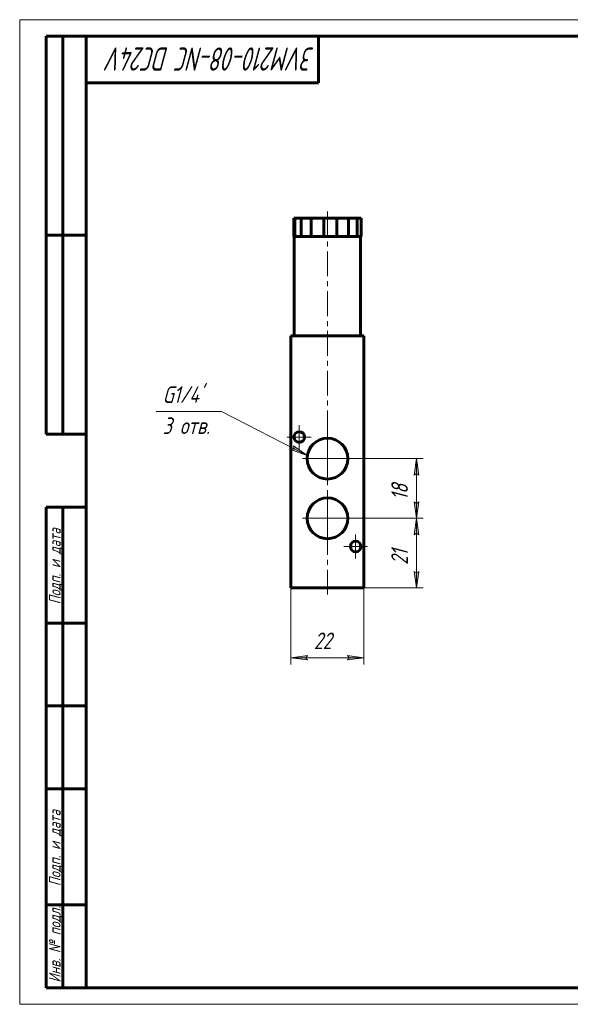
# Model space of a CAD drawing. Header units: millimetres. Extents: x 0 to 420, y 0 to 297.
# Tile 1 of 3: x 0 to 166, y 0 to 297. Entities that reach past the tile are written whole.
import ezdxf

# ---------------------------------------------------------------- set-up
doc = ezdxf.new("R2010")
doc.units = ezdxf.units.MM
for name, pattern in [('K5LT_AXLED', [12, 7.5, -1.5, 1.5, -1.5]), ('K5LT_BASIC', [0]), ('K5LT_THIN', [0])]:
    doc.linetypes.add(name, pattern=pattern)
doc.layers.add('Системный слой', color=7, linetype='Continuous')
doc.layers.add('Системный слой (1)', color=251, linetype='Continuous', true_color=0x6c6c6c)
doc.styles.add('KDIMTEXTSTYLE', font='txt', dxfattribs={"width": 0.96, "oblique": 15, "height": 5})
doc.styles.add('KTEXTSTYLE', font='txt', dxfattribs={"width": 0.96, "height": 5})
doc.dimstyles.new('KDIMSTYLE (1.00)', dxfattribs={"dimtxt": 5, "dimasz": 1, "dimexe": 2, "dimexo": 0, "dimgap": 1, "dimtad": 1, "dimtxsty": 'KDIMTEXTSTYLE', "dimsah": 1, "dimcen": 0, "dimdle": 1, "dimadec": 0, "dimazin": 0, "dimtfac": 0.667, "dimtmove": 0, "dimatfit": 3, "dimfxl": 1, "dimtvp": 1, "dimtolj": 1, "dimtzin": 0, "dimarcsym": 0})

# ---------------------------------------------------------------- blocks, each defined once
blk = doc.blocks.new('U0')
at = {"layer": 'Системный слой (1)', "color": 30, "linetype": 'K5LT_AXLED', "lineweight": 18, "true_color": 0xff8000}
for q in [(84.24, 174.7), (80.64, 171.1), (87.84, 171.1), (84.24, 167.5)]:
    blk.add_line((84.24, 171.1), q, dxfattribs=at)
blk = doc.blocks.new('U1')
at = {"layer": 'Системный слой (1)', "color": 30, "linetype": 'K5LT_AXLED', "lineweight": 18, "true_color": 0xff8000}
for q in [(101.24, 141.7), (97.64, 138.1), (104.84, 138.1), (101.24, 134.5)]:
    blk.add_line((101.24, 138.1), q, dxfattribs=at)
blk = doc.blocks.new('U2')
at = {"layer": 'Системный слой (1)'}
blk.add_hatch(color=7, dxfattribs=at).paths.add_polyline_path([(86.67, 165.54), (82.52, 168.41), (82.66, 167.6), (81.92, 167.24)])
at = {"layer": 'Системный слой (1)', "color": 7, "linetype": 'K5LT_THIN', "lineweight": 18, "true_color": 0xffffff}
for p, q in [((60.82, 178.82), (41.08, 178.82)), ((60.82, 178.82), (86.67, 165.54)), ((81.92, 167.24), (82.66, 167.6)), ((86.67, 165.54), (81.92, 167.24)), ((82.66, 167.6), (82.52, 168.41)), ((82.52, 168.41), (86.67, 165.54))]:
    blk.add_line(p, q, dxfattribs=at)
at = {"layer": 'Системный слой (1)', "color": 7, "char_height": 5, "attachment_point": 1, "style": 'KTEXTSTYLE'}
for s, insert in [("\\fArial|b0|c204|p34;\\H5.0;\\W1.000;\\Q15;\\fGOST Type AU|b0|i0|c204|p34;\\Q15;\\W0.960;G1/4'", (43.08, 186.41)), ('\\fArial|b0|c204|p34;\\H5.0;\\W1.000;\\Q15;\\fGOST Type AU|b0|i0|c204|p34;\\Q15;\\W0.960;3 отв.', (43.08, 177.02))]:
    blk.add_mtext(s, dxfattribs=dict(at, insert=insert))
blk = doc.blocks.new('D0')
at = {"layer": 'Системный слой (1)'}
for points in [[(120.24, 141.6), (119.58, 146.6), (118.92, 141.6), (119.58, 142.1)], [(119.58, 125.6), (120.24, 130.6), (119.58, 130.1), (118.92, 130.6)]]:
    blk.add_hatch(color=7, dxfattribs=at).paths.add_polyline_path(points)
at = {"layer": 'Системный слой (1)', "color": 7, "linetype": 'K5LT_THIN', "lineweight": 18, "true_color": 0xffffff}
for p, q in [((92.74, 146.6), (121.58, 146.6)), ((118.92, 141.6), (119.58, 146.6)), ((119.58, 146.6), (120.24, 141.6)), ((119.58, 142.1), (118.92, 141.6)), ((120.24, 141.6), (119.58, 142.1)), ((119.58, 125.6), (118.92, 130.6)), ((118.92, 130.6), (119.58, 130.1)), ((119.58, 130.1), (120.24, 130.6)), ((120.24, 130.6), (119.58, 125.6)), ((92.74, 125.6), (121.58, 125.6))]:
    blk.add_line(p, q, dxfattribs=at)
blk.add_wipeout([(118.58, 132.55), (111.2, 132.55), (111.2, 139.38), (118.58, 139.38)]).dxf.layer = 'Системный слой (1)'
blk.add_line((119.58, 125.6), (119.58, 146.6), dxfattribs=at)
at = {"layer": 'Системный слой (1)', "color": 7, "insert": (111.99, 132.55), "char_height": 5, "attachment_point": 1, "rotation": 90, "style": 'KTEXTSTYLE'}
blk.add_mtext('\\fArial|b0|c204|p34;\\H5.0;\\W1.000;\\Q15;\\fGOST Type AU|b0|i0|c204|p34;\\Q15;\\W0.960;21', dxfattribs=at)
blk = doc.blocks.new('KDIMARROW_01')
at = {"layer": 'Системный слой'}
blk.add_hatch(color=0, dxfattribs=at).paths.add_polyline_path([(-5, -0.66), (0, 0), (-5, 0.66), (-4.5, 0)])
at = {"layer": 'Системный слой', "color": 0, "linetype": 'K5LT_THIN', "lineweight": 18}
for p, q in [((-4.5, 0), (-5, 0.66)), ((-5, 0.66), (0, 0)), ((0, 0), (-5, -0.66)), ((-5, -0.66), (-4.5, 0))]:
    blk.add_line(p, q, dxfattribs=at)
at = {"layer": 'Системный слой (1)', "color": 0, "linetype": 'K5LT_THIN', "lineweight": 18}
blk.add_line((92.74, 125.6), (91.74, 125.6), dxfattribs=at)
blk = doc.blocks.new('D1')
at = {"layer": 'Системный слой (1)', "color": 7, "linetype": 'K5LT_THIN', "lineweight": 18, "true_color": 0xffffff}
for p, q in [((92.74, 164.6), (121.58, 164.6)), ((92.74, 146.6), (121.58, 146.6))]:
    blk.add_line(p, q, dxfattribs=at)
blk.add_wipeout([(118.58, 152.05), (111.2, 152.05), (111.2, 158.88), (118.58, 158.88)]).dxf.layer = 'Системный слой (1)'
at = {"layer": 'Системный слой (1)'}
for points in [[(120.24, 159.6), (119.58, 164.6), (118.92, 159.6), (119.58, 160.1)], [(119.58, 146.6), (120.24, 151.6), (119.58, 151.1), (118.92, 151.6)]]:
    blk.add_hatch(color=7, dxfattribs=at).paths.add_polyline_path(points)
at = {"layer": 'Системный слой (1)', "color": 7, "linetype": 'K5LT_THIN', "lineweight": 18, "true_color": 0xffffff}
for p, q in [((118.92, 159.6), (119.58, 164.6)), ((119.58, 164.6), (120.24, 159.6)), ((119.58, 146.6), (119.58, 164.6)), ((119.58, 160.1), (118.92, 159.6)), ((120.24, 159.6), (119.58, 160.1)), ((119.58, 146.6), (118.92, 151.6)), ((118.92, 151.6), (119.58, 151.1)), ((119.58, 151.1), (120.24, 151.6)), ((120.24, 151.6), (119.58, 146.6))]:
    blk.add_line(p, q, dxfattribs=at)
at = {"layer": 'Системный слой (1)', "color": 7, "insert": (111.99, 152.05), "char_height": 5, "attachment_point": 1, "rotation": 90, "style": 'KTEXTSTYLE'}
blk.add_mtext('\\fArial|b0|c204|p34;\\H5.0;\\W1.000;\\Q15;\\fGOST Type AU|b0|i0|c204|p34;\\Q15;\\W0.960;18', dxfattribs=at)
blk = doc.blocks.new('D2')
at = {"layer": 'Системный слой (1)'}
for points in [[(81.74, 104.55), (86.74, 105.21), (86.24, 104.55), (86.74, 103.9)], [(98.74, 103.9), (103.74, 104.55), (98.74, 105.21), (99.24, 104.55)]]:
    blk.add_hatch(color=7, dxfattribs=at).paths.add_polyline_path(points)
at = {"layer": 'Системный слой (1)', "color": 7, "linetype": 'K5LT_THIN', "lineweight": 18, "true_color": 0xffffff}
for p, q in [((81.74, 125.6), (81.74, 102.55)), ((103.74, 125.6), (103.74, 102.55)), ((81.74, 104.55), (86.74, 105.21)), ((86.74, 103.9), (81.74, 104.55)), ((86.74, 105.21), (86.24, 104.55)), ((86.24, 104.55), (86.74, 103.9)), ((99.24, 104.55), (98.74, 105.21)), ((98.74, 105.21), (103.74, 104.55)), ((103.74, 104.55), (98.74, 103.9)), ((98.74, 103.9), (99.24, 104.55))]:
    blk.add_line(p, q, dxfattribs=at)
blk.add_wipeout([(88.66, 105.55), (88.66, 112.94), (96.5, 112.94), (96.5, 105.55)]).dxf.layer = 'Системный слой (1)'
blk.add_line((103.74, 104.55), (81.74, 104.55), dxfattribs=at)
at = {"layer": 'Системный слой (1)', "color": 7, "insert": (88.66, 112.14), "char_height": 5, "attachment_point": 1, "style": 'KTEXTSTYLE'}
blk.add_mtext('\\fArial|b0|c204|p34;\\H5.0;\\W1.000;\\Q15;\\fGOST Type AU|b0|i0|c204|p34;\\Q15;\\W0.960;22', dxfattribs=at)
blk = doc.blocks.new('U3')
at = {"layer": 'Системный слой (1)', "color": 30, "linetype": 'K5LT_AXLED', "lineweight": 18, "true_color": 0xff8000}
for q in [(92.74, 154.75), (84.59, 146.6), (100.89, 146.6), (92.74, 138.45)]:
    blk.add_line((92.74, 146.6), q, dxfattribs=at)
blk = doc.blocks.new('U4')
at = {"layer": 'Системный слой (1)', "color": 30, "linetype": 'K5LT_AXLED', "lineweight": 18, "true_color": 0xff8000}
for q in [(92.74, 172.75), (84.59, 164.6), (100.89, 164.6), (92.74, 156.45)]:
    blk.add_line((92.74, 164.6), q, dxfattribs=at)
blk = doc.blocks.new('U11')
at = {"color": 7, "linetype": 'K5LT_THIN', "lineweight": 18, "true_color": 0xffffff}
for p, q in [((0, 0), (0, 297)), ((0, 297), (420, 297)), ((420, 0), (0, 0))]:
    blk.add_line(p, q, dxfattribs=at)
at = {"color": 143, "linetype": 'K5LT_BASIC', "lineweight": 60, "true_color": 0x33acca}
for p, q in [((8, 172), (8, 292)), ((20, 292), (8, 292)), ((13, 172), (13, 292)), ((20, 5), (20, 292)), ((20, 292), (415, 292)), ((90, 292), (90, 278)), ((90, 278), (20, 278)), ((20, 232), (8, 232)), ((20, 172), (8, 172)), ((8, 5), (8, 150)), ((20, 150), (8, 150)), ((13, 5), (13, 150)), ((20, 115), (8, 115)), ((20, 90), (8, 90)), ((20, 65), (8, 65)), ((20, 30), (8, 30)), ((20, 5), (8, 5)), ((415, 5), (20, 5))]:
    blk.add_line(p, q, dxfattribs=at)
at = {"color": 7, "attachment_point": 1, "style": 'KTEXTSTYLE'}
for s, insert, char_height, rotation in [('\\fArial|b0|c204|p34;\\H5.0;\\W1.000;\\Q15;\\fGOST Type AU|b0|i0|c204|p34;\\Q15;\\W0.821;\\H7.00;3VM210-08-NC DC24V', (88.81, 281.64), 7, 180), ('\\fArial|b0|c204|p34;\\H5.0;\\W1.000;\\Q15;\\fGOST Type AU|b0|i0|c204|p34;\\Q15;\\W0.960;\\H3.50;Подп. и дата', (8.82, 120.66), 3.5, 90), ('\\fArial|b0|c204|p34;\\H5.0;\\W1.000;\\Q15;\\fGOST Type AU|b0|i0|c204|p34;\\Q15;\\W0.960;\\H3.50;Подп. и дата', (8.82, 35.66), 3.5, 90), ('\\fArial|b0|c204|p34;\\H5.0;\\W1.000;\\Q15;\\fGOST Type AU|b0|i0|c204|p34;\\Q15;\\W0.960;\\H3.50;Инв. № подл.', (8.82, 6.57), 3.5, 90)]:
    blk.add_mtext(s, dxfattribs=dict(at, insert=insert, char_height=char_height, rotation=rotation))

msp = doc.modelspace()

# ---------------------------------------------------------------- linework, layer by layer
at = {"layer": 'Системный слой (1)', "color": 143, "linetype": 'K5LT_BASIC', "lineweight": 60, "true_color": 0x33acca}
for p, q in [((82.612, 237.104), (82.948, 237.104)), ((82.612, 231.604), (82.612, 237.104)), ((82.948, 237.104), (84.776, 237.104)), ((82.948, 231.604), (82.948, 237.104)), ((84.776, 237.104), (87.817, 237.104)), ((84.776, 231.604), (84.776, 237.104)), ((87.817, 237.104), (91.608, 237.104)), ((87.817, 231.604), (87.817, 237.104)), ((91.608, 237.104), (95.572, 237.104)), ((91.608, 231.604), (91.608, 237.104)), ((95.572, 237.104), (99.105, 237.104)), ((95.572, 231.604), (95.572, 237.104)), ((99.105, 231.604), (99.105, 237.104)), ((99.105, 237.104), (101.67, 237.104)), ((101.67, 237.104), (102.877, 237.104)), ((101.67, 231.604), (101.67, 237.104)), ((102.877, 231.604), (102.877, 237.104)), ((82.612, 231.604), (82.745, 231.604)), ((82.745, 231.604), (102.745, 231.604)), ((82.745, 201.604), (82.745, 231.604)), ((102.745, 201.604), (102.745, 231.604)), ((102.745, 231.604), (102.877, 231.604)), ((81.745, 201.604), (81.745, 125.604)), ((103.745, 201.604), (81.745, 201.604)), ((103.745, 201.604), (103.745, 125.604)), ((103.745, 125.604), (81.745, 125.604))]:
    msp.add_line(p, q, dxfattribs=at)
for centre, radius in [((84.245, 171.104), 1.6), ((92.745, 164.604), 6.15), ((92.745, 146.604), 6.15), ((101.245, 138.104), 1.6)]:
    msp.add_circle(centre, radius, dxfattribs=at)

# ---------------------------------------------------------------- block references
at = {"layer": 'Системный слой (1)'}
for name in ['U2', 'U0', 'U1']:
    msp.add_blockref(name, (0, 0), dxfattribs=at)

# ---------------------------------------------------------------- next in the draw order: dimensions: what is measured, and where the dimension line sits
at = {"layer": 'Системный слой (1)', "color": 7}
dim = msp.add_linear_dim(base=(119.578, 125.604), p1=(92.745, 146.604), p2=(92.745, 125.604), angle=90, dimstyle='KDIMSTYLE (1.00)', override={"dimexo": 0, "dimpost": '\\fGOST Type AU|b0|c204|p34;\\H5.0;\\W0.960;\\Q15;<>', "dimblk1": 'KDIMARROW_01', "dimblk2": 'KDIMARROW_01', "dimse1": 0, "dimse2": 0, "dimclrt": 7, "dimtol": 1, "dimtp": 0, "dimtm": 0, "dimtdec": 5, "dimtolj": 1}, dxfattribs=at)
dim.commit()
dim.dimension.update_dxf_attribs({"geometry": 'D0', "text_midpoint": (119.578, 136.104), "dimtype": 160})

# ---------------------------------------------------------------- next in the draw order: dimensions: what is measured, and where the dimension line sits
dim = msp.add_linear_dim(base=(119.578, 146.604), p1=(92.745, 164.604), p2=(92.745, 146.604), angle=90, dimstyle='KDIMSTYLE (1.00)', override={"dimexo": 0, "dimpost": '\\fGOST Type AU|b0|c204|p34;\\H5.0;\\W0.960;\\Q15;<>', "dimblk1": 'KDIMARROW_01', "dimblk2": 'KDIMARROW_01', "dimse1": 0, "dimse2": 0, "dimclrt": 7, "dimtol": 1, "dimtp": 0, "dimtm": 0, "dimtdec": 5, "dimtolj": 1}, dxfattribs=at)
dim.commit()
dim.dimension.update_dxf_attribs({"geometry": 'D1', "text_midpoint": (119.578, 155.604), "dimtype": 160})
dim = msp.add_linear_dim(base=(103.745, 104.555), p1=(81.745, 125.604), p2=(103.745, 125.604), dimstyle='KDIMSTYLE (1.00)', override={"dimexo": 0, "dimpost": '\\fGOST Type AU|b0|c204|p34;\\H5.0;\\W0.960;\\Q15;<>', "dimblk1": 'KDIMARROW_01', "dimblk2": 'KDIMARROW_01', "dimse1": 0, "dimse2": 0, "dimclrt": 7, "dimtol": 1, "dimtp": 0, "dimtm": 0, "dimtdec": 5, "dimtolj": 1}, dxfattribs=at)
dim.commit()
dim.dimension.update_dxf_attribs({"geometry": 'D2', "text_midpoint": (92.745, 104.555), "dimtype": 160})

# ---------------------------------------------------------------- next in the draw order: linework, layer by layer
at = {"layer": 'Системный слой (1)', "color": 30, "linetype": 'K5LT_AXLED', "lineweight": 18, "true_color": 0xff8000}
msp.add_line((92.745, 123.604), (92.745, 239.104), dxfattribs=at)

# ---------------------------------------------------------------- next in the draw order: block references
msp.add_blockref('U11', (0, 0))
at = {"layer": 'Системный слой (1)'}
for name in ['U4', 'U3']:
    msp.add_blockref(name, (0, 0), dxfattribs=at)

doc.saveas('drawing.dxf')
